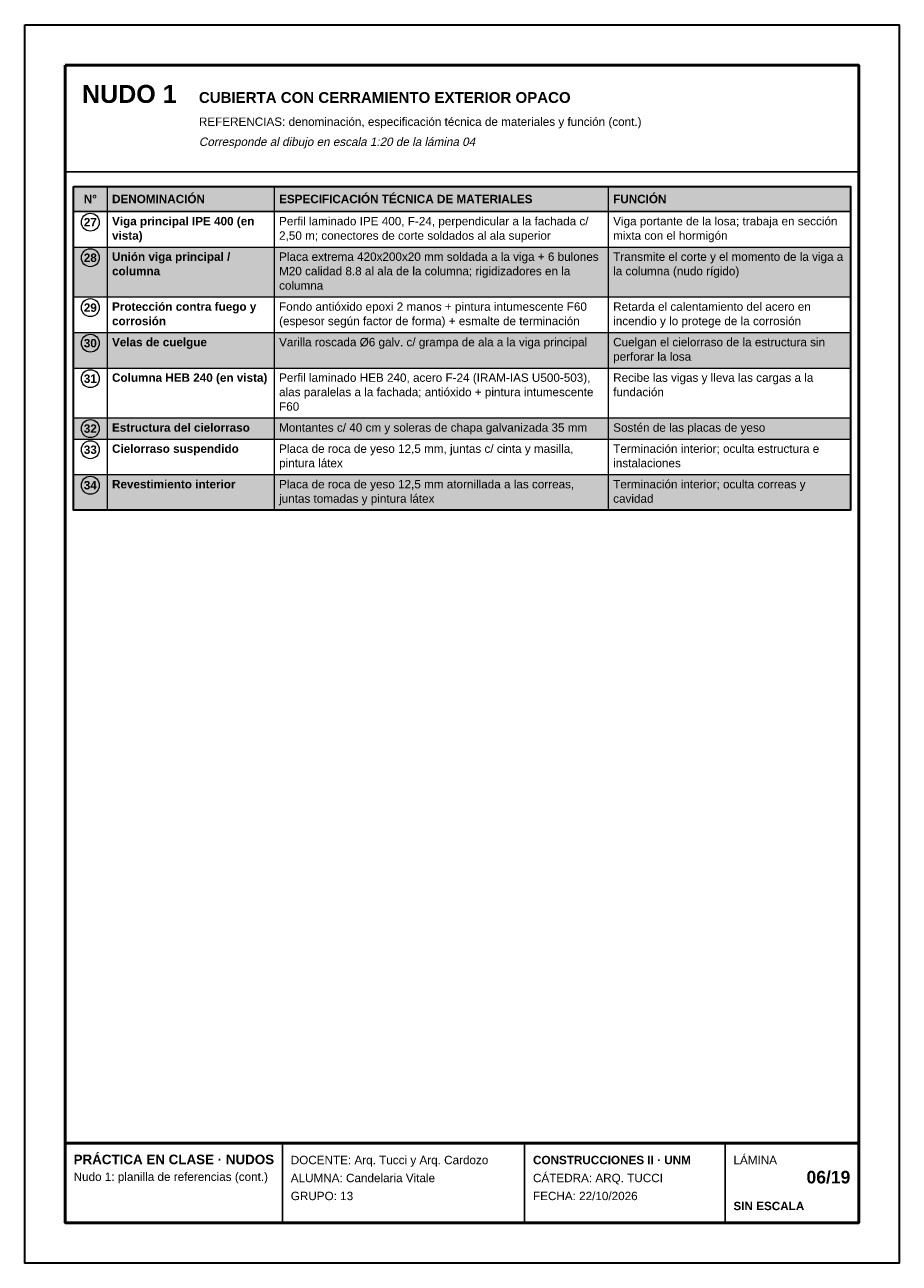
# Model space of a CAD drawing. Header units: millimetres. Extents: x 6 to 4194, y 6 to 5934.
import ezdxf
from ezdxf.enums import TextEntityAlignment as Align

# ---------------------------------------------------------------- set-up
doc = ezdxf.new("R2010")
doc.units = ezdxf.units.MM
doc.header["$LTSCALE"] = 20
for name, color, linetype in [('X-MARCO', 7, 'Continuous'), ('X-ROTULO', 7, 'Continuous'), ('X-TABLA', 7, 'Continuous'), ('X-TEXTOS', 7, 'Continuous')]:
    doc.layers.add(name, color=color, linetype=linetype)
doc.styles.add('ARIAL', font='arial.ttf')
doc.styles.add('ARIAL-B', font='arialbd.ttf')

msp = doc.modelspace()

# ---------------------------------------------------------------- hatches: boundary and pattern name
at = {"layer": 'X-TABLA', "true_color": 0xd9d9d9}
h = msp.add_hatch(color=254, dxfattribs=at)
h.dxf.hatch_style = 1
h.paths.add_polyline_path([(240, 5160), (3960, 5160), (3960, 5040), (240, 5040)])
at = {"layer": 'X-TABLA', "true_color": 0xf2f2f2}
h = msp.add_hatch(color=7, dxfattribs=at)
h.dxf.hatch_style = 1
h.paths.add_polyline_path([(240, 4870), (3960, 4870), (3960, 4631), (240, 4631)])
h = msp.add_hatch(color=7, dxfattribs=at)
h.dxf.hatch_style = 1
h.paths.add_polyline_path([(240, 4461), (3960, 4461), (3960, 4291), (240, 4291)])
h = msp.add_hatch(color=7, dxfattribs=at)
h.dxf.hatch_style = 1
h.paths.add_polyline_path([(240, 4052), (3960, 4052), (3960, 3951), (240, 3951)])
h = msp.add_hatch(color=7, dxfattribs=at)
h.dxf.hatch_style = 1
h.paths.add_polyline_path([(240, 3781), (3960, 3781), (3960, 3611), (240, 3611)])

# ---------------------------------------------------------------- linework, layer by layer
at = {"layer": 'X-MARCO', "lineweight": 30}
msp.add_lwpolyline([(6, 5934), (4194, 5934), (4194, 6), (6, 6)], close=True, dxfattribs=at)
at = {"layer": 'X-MARCO', "lineweight": 50}
msp.add_lwpolyline([(200, 5740), (4000, 5740), (4000, 200), (200, 200)], close=True, dxfattribs=at)
at = {"layer": 'X-ROTULO', "lineweight": 50}
msp.add_lwpolyline([(200, 580), (4000, 580), (4000, 200), (200, 200)], close=True, dxfattribs=at)
at = {"layer": 'X-ROTULO', "lineweight": 25}
for points in [[(1240, 580), (1240, 200)], [(2400, 580), (2400, 200)], [(3360, 580), (3360, 200)]]:
    msp.add_lwpolyline(points, dxfattribs=at)
at = {"layer": 'X-TABLA', "lineweight": 25}
msp.add_lwpolyline([(240, 5160), (3960, 5160), (3960, 5040), (240, 5040)], close=True, dxfattribs=at)
at = {"layer": 'X-TABLA', "lineweight": 30}
msp.add_lwpolyline([(240, 5160), (3960, 5160), (3960, 3611), (240, 3611)], close=True, dxfattribs=at)
at = {"layer": 'X-TABLA', "lineweight": 13}
for points in [[(400, 5160), (400, 3611)], [(1200, 5160), (1200, 3611)], [(2800, 5160), (2800, 3611)], [(240, 4870), (3960, 4870)], [(240, 4631), (3960, 4631)], [(240, 4461), (3960, 4461)], [(240, 4291), (3960, 4291)], [(240, 4052), (3960, 4052)], [(240, 3951), (3960, 3951)], [(240, 3781), (3960, 3781)], [(240, 3611), (3960, 3611)]]:
    msp.add_lwpolyline(points, dxfattribs=at)
at = {"layer": 'X-TABLA', "lineweight": 18}
for centre in [(320, 4989), (320, 4819), (320, 4580), (320, 4410), (320, 4240), (320, 4001), (320, 3900), (320, 3730)]:
    msp.add_circle(centre, 43, dxfattribs=at)
at = {"layer": 'X-TEXTOS', "lineweight": 25}
msp.add_lwpolyline([(200, 5230), (4000, 5230)], dxfattribs=at)

# ---------------------------------------------------------------- texts
at = {"layer": 'X-ROTULO'}
for s, height, style, p in [('PRÁCTICA EN CLASE · NUDOS', 45.824, 'ARIAL-B', (240, 480)), ('DOCENTE: Arq. Tucci y Arq. Cardozo', 40.096, 'ARIAL', (1280, 480)), ('CONSTRUCCIONES II · UNM', 40.096, 'ARIAL-B', (2440, 480)), ('LÁMINA', 40.1, 'ARIAL', (3400, 480)), ('Nudo 1: planilla de referencias (cont.)', 40.096, 'ARIAL', (240, 400)), ('ALUMNA: Candelaria Vitale', 40.096, 'ARIAL', (1280, 394)), ('CÁTEDRA: ARQ. TUCCI', 40.096, 'ARIAL', (2440, 394)), ('GRUPO: 13', 40.1, 'ARIAL', (1280, 308)), ('FECHA: 22/10/2026', 40.096, 'ARIAL', (2440, 308)), ('SIN ESCALA', 40.1, 'ARIAL-B', (3400, 260))]:
    msp.add_text(s, height=height, dxfattribs=dict(at, style=style)).set_placement(p)
at = {"layer": 'X-ROTULO', "style": 'ARIAL-B'}
msp.add_text('06/19', height=60.14, dxfattribs=at).set_placement((3960, 388), align=Align.RIGHT)
at = {"layer": 'X-TABLA', "style": 'ARIAL-B'}
for s, p in [('N°', (320, 5080)), ('27', (320, 4969)), ('28', (320, 4799)), ('29', (320, 4560)), ('30', (320, 4390)), ('31', (320, 4220)), ('32', (320, 3981)), ('33', (320, 3880)), ('34', (320, 3710))]:
    msp.add_text(s, height=40.1, dxfattribs=at).set_placement(p, align=Align.CENTER)
at = {"layer": 'X-TABLA'}
for s, height, style, p in [('DENOMINACIÓN', 40.096, 'ARIAL-B', (424, 5080)), ('ESPECIFICACIÓN TÉCNICA DE MATERIALES', 40.096, 'ARIAL-B', (1224, 5080)), ('FUNCIÓN', 40.1, 'ARIAL-B', (2824, 5080)), ('Viga principal IPE 400 (en', 40.096, 'ARIAL-B', (424, 4974)), ('Perfil laminado IPE 400, F-24, perpendicular a la fachada c/', 40.096, 'ARIAL', (1224, 4974)), ('Viga portante de la losa; trabaja en sección', 40.096, 'ARIAL', (2824, 4974)), ('vista)', 40.1, 'ARIAL-B', (424, 4905)), ('2,50 m; conectores de corte soldados al ala superior', 40.096, 'ARIAL', (1224, 4905)), ('mixta con el hormigón', 40.096, 'ARIAL', (2824, 4905)), ('Unión viga principal /', 40.096, 'ARIAL-B', (424, 4804)), ('Placa extrema 420x200x20 mm soldada a la viga + 6 bulones', 40.096, 'ARIAL', (1224, 4804)), ('Transmite el corte y el momento de la viga a', 40.096, 'ARIAL', (2824, 4804)), ('columna', 40.1, 'ARIAL-B', (424, 4735)), ('M20 calidad 8.8 al ala de la columna; rigidizadores en la', 40.096, 'ARIAL', (1224, 4735)), ('la columna (nudo rígido)', 40.096, 'ARIAL', (2824, 4735)), ('columna', 40.1, 'ARIAL', (1224, 4666)), ('Protección contra fuego y', 40.096, 'ARIAL-B', (424, 4565)), ('Fondo antióxido epoxi 2 manos + pintura intumescente F60', 40.096, 'ARIAL', (1224, 4565)), ('Retarda el calentamiento del acero en', 40.096, 'ARIAL', (2824, 4565)), ('corrosión', 40.1, 'ARIAL-B', (424, 4496)), ('(espesor según factor de forma) + esmalte de terminación', 40.096, 'ARIAL', (1224, 4496)), ('incendio y lo protege de la corrosión', 40.096, 'ARIAL', (2824, 4496)), ('Velas de cuelgue', 40.096, 'ARIAL-B', (424, 4395)), ('Varilla roscada Ø6 galv. c/ grampa de ala a la viga principal', 40.096, 'ARIAL', (1224, 4395)), ('Cuelgan el cielorraso de la estructura sin', 40.096, 'ARIAL', (2824, 4395)), ('perforar la losa', 40.096, 'ARIAL', (2824, 4326)), ('Columna HEB 240 (en vista)', 40.096, 'ARIAL-B', (424, 4225)), ('Perfil laminado HEB 240, acero F-24 (IRAM-IAS U500-503),', 40.096, 'ARIAL', (1224, 4225)), ('Recibe las vigas y lleva las cargas a la', 40.096, 'ARIAL', (2824, 4225)), ('alas paralelas a la fachada; antióxido + pintura intumescente', 40.096, 'ARIAL', (1224, 4156)), ('fundación', 40.1, 'ARIAL', (2824, 4156)), ('F60', 40.1, 'ARIAL', (1224, 4087)), ('Sostén de las placas de yeso', 40.096, 'ARIAL', (2824, 3986)), ('Estructura del cielorraso', 40.096, 'ARIAL-B', (424, 3986)), ('Montantes c/ 40 cm y soleras de chapa galvanizada 35 mm', 40.096, 'ARIAL', (1224, 3986)), ('Cielorraso suspendido', 40.096, 'ARIAL-B', (424, 3885)), ('Placa de roca de yeso 12,5 mm, juntas c/ cinta y masilla,', 40.096, 'ARIAL', (1224, 3885)), ('Terminación interior; oculta estructura e', 40.096, 'ARIAL', (2824, 3885)), ('pintura látex', 40.096, 'ARIAL', (1224, 3816)), ('instalaciones', 40.096, 'ARIAL', (2824, 3816)), ('Revestimiento interior', 40.096, 'ARIAL-B', (424, 3715)), ('Placa de roca de yeso 12,5 mm atornillada a las correas,', 40.096, 'ARIAL', (1224, 3715)), ('Terminación interior; oculta correas y', 40.096, 'ARIAL', (2824, 3715)), ('juntas tomadas y pintura látex', 40.096, 'ARIAL', (1224, 3646)), ('cavidad', 40.1, 'ARIAL', (2824, 3646))]:
    msp.add_text(s, height=height, dxfattribs=dict(at, style=style)).set_placement(p)
at = {"layer": 'X-TEXTOS'}
for s, height, style, p in [('NUDO 1', 85.92, 'ARIAL-B', (280, 5560)), ('CUBIERTA CON CERRAMIENTO EXTERIOR OPACO', 51.552, 'ARIAL-B', (840, 5560)), ('REFERENCIAS: denominación, especificación técnica de materiales y función (cont.)', 40.096, 'ARIAL', (840, 5450))]:
    msp.add_text(s, height=height, dxfattribs=dict(at, style=style)).set_placement(p)
at = {"layer": 'X-TEXTOS', "style": 'ARIAL', "oblique": 12}
msp.add_text('Corresponde al dibujo en escala 1:20 de la lámina 04', height=40.096, dxfattribs=at).set_placement((840, 5354))

doc.saveas('drawing.dxf')
